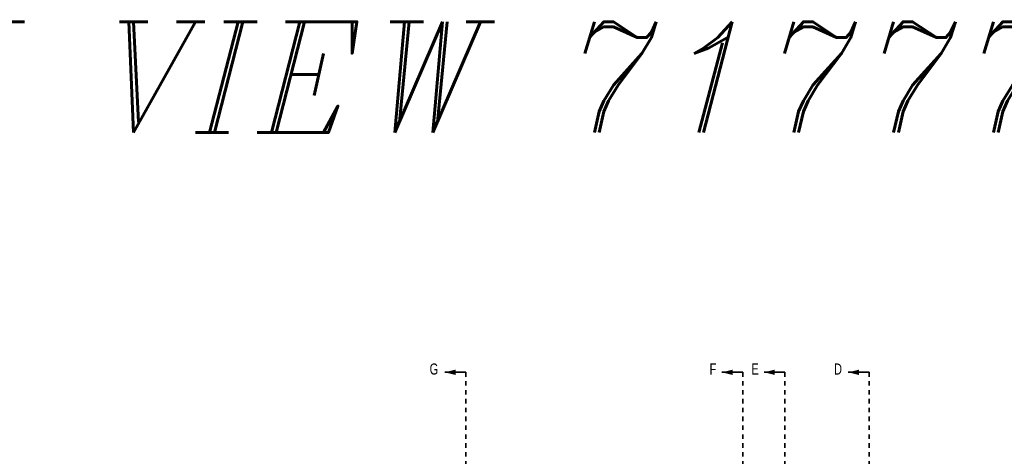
# Model space of a CAD drawing. Header units: inches. Extents: x 220 to 877, y 4 to 174.
# Tile 140 of 256: x 237 to 259, y 108 to 117. Entities that reach past the tile are written whole.
import ezdxf

# ---------------------------------------------------------------- set-up
doc = ezdxf.new("R2010")
doc.units = ezdxf.units.IN
doc.header["$LTSCALE"] = 0.5
doc.header["$MEASUREMENT"] = 0
doc.linetypes.add('PHANTOM', pattern=[0.25, 0.125, -0.025, 0.025, -0.025, 0.025, -0.025])
doc.styles.add('I', font='ITALIC.SHX')
doc.styles.add('SLDTEXTSTYLE0', font='TXT', dxfattribs={"width": 0.595745})

msp = doc.modelspace()

# ---------------------------------------------------------------- linework, layer by layer
at = {"color": 7, "linetype": 'Continuous', "lineweight": 35}
for p, q in [((246.58178, 109.44857), (246.11178, 109.44857)), ((252.83178, 109.44857), (252.36178, 109.44857)), ((253.78178, 109.44857), (253.31178, 109.44857)), ((255.68178, 109.44857), (255.21178, 109.44857))]:
    msp.add_line(p, q, dxfattribs=at)
at = {"color": 7, "linetype": 'PHANTOM', "lineweight": 35}
for p, q in [((246.58178, 109.44857), (246.58178, 88.36857)), ((252.83178, 109.44857), (252.83178, 88.36857)), ((253.78178, 109.44857), (253.78178, 88.36857)), ((255.68178, 109.44857), (255.68178, 88.36857))]:
    msp.add_line(p, q, dxfattribs=at)
at = {"color": 7, "linetype": 'Continuous', "lineweight": 35}
for points in [[(246.11178, 109.44857), (246.35178, 109.38857), (246.35178, 109.50857)], [(252.36178, 109.44857), (252.60178, 109.38857), (252.60178, 109.50857)], [(253.31178, 109.44857), (253.55178, 109.38857), (253.55178, 109.50857)], [(255.21178, 109.44857), (255.45178, 109.38857), (255.45178, 109.50857)]]:
    msp.add_solid(points, dxfattribs=at)

# ---------------------------------------------------------------- texts
at = {"color": 6, "style": 'I'}
msp.add_text('SECTION VIEW 71777-11', height=2.5, dxfattribs=at).set_placement((220.76993, 114.8534))
at = {"color": 7, "style": 'SLDTEXTSTYLE0', "width": 0.75}
for s, p in [('G', (245.768, 109.39743)), ('F', (252.08204, 109.39743)), ('E', (253.02395, 109.39743)), ('D', (254.88889, 109.39743))]:
    msp.add_text(s, height=0.25, dxfattribs=at).set_placement(p)

doc.saveas('drawing.dxf')
